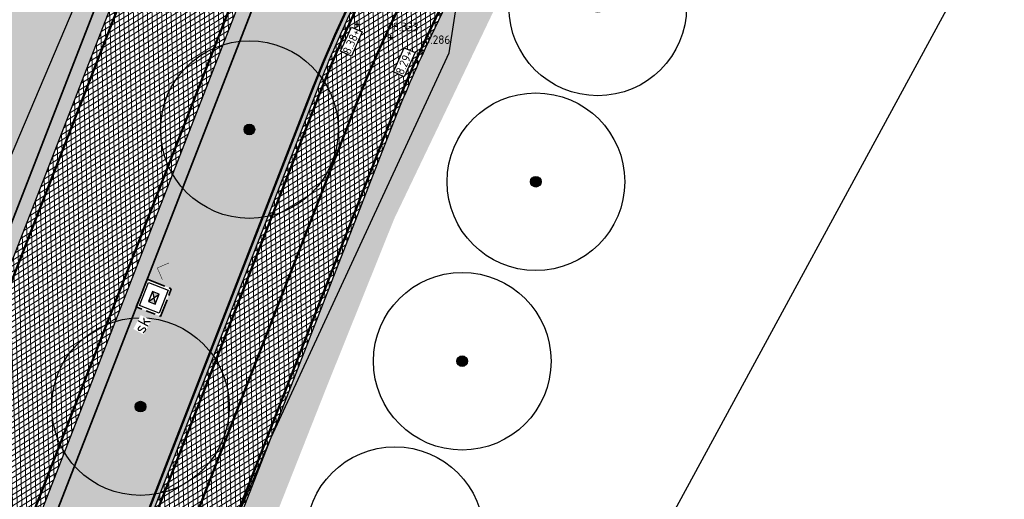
# Model space of a CAD drawing. Header units: metres. Extents: x 157685 to 160831, y 403691 to 406312.
# Tile 120 of 134: x 160105 to 160147, y 405685 to 405706. Entities that reach past the tile are written whole.
import ezdxf

# ---------------------------------------------------------------- set-up
doc = ezdxf.new("R2010")
doc.units = ezdxf.units.M
for name, pattern in [('DASHDOT2', [12.7, 6.35, -3.175, 0, -3.175]), ('VH-OPSLUITBAND_100X200', [16, 8, -2, 4, -2]), ('VW-1-3_STREEP', [4, 1, -3]), ('VW-30-270_STREEP', [3, 0.3, -2.7])]:
    doc.linetypes.add(name, pattern=pattern)
doc.layers.get('Defpoints').update_dxf_attribs({"color": 171})
for name, color, linetype, lineweight in [('B-WE-GR-BOOM-S (ingemeten)', 90, 'Continuous', 25), ('B-WE-OG-HOOGTEPUNT-S', 7, 'Continuous', 25), ('B-WE-OG-HOOGTEPUNT-T18', 10, 'Continuous', 18), ('N-WE-GR-DOORWORTELBARE RUIMTE-G', 80, 'Continuous', 35), ('N-WE-GR-GRAS-A', 62, 'Continuous', 18), ('N-WE-GW-HOOGTE_AFWERKHOOGTE-T25', 7, 'Continuous', 25), ('N-WE-RI-KOLK-S', 150, 'Continuous', 25), ('N-WE-VH-GESLOTENVERHARDING_ASFALT-A-200', 253, 'Continuous', 18), ('N-WE-VH-HALFVERHARDING_GRASBETONSTEEN-A-200', 132, 'Continuous', 18), ('N-WE-VH-HALFVERHARDING_GRASBETONSTEEN-G', 7, 'Continuous', 35), ('N-WE-VH-KANTOPSLUITING_OPSLUITBAND_100X200-G', 150, 'VH-OPSLUITBAND_100X200', 35), ('N-WE-VH-KANTVERHARDING-G', 7, 'Continuous', 30), ('N-WE-VH-VERHARDING_ASFALT-A', 252, 'Continuous', 18), ('N-WE-VW-MARKERING_LANGS_STREEP_13_010-G', 7, 'VW-1-3_STREEP', 13), ('N-WE-VW-MARKERING_LANGS_STREEP_30270_010-G', 7, 'VW-30-270_STREEP', 13), ('N-WE-VW-MARKERING_LANGS_STREEP_DOORGETROKKEN_010-G', 7, 'Continuous', 13), ('X-XX-AL-BLADVERWIJZING_AS-G', 7, 'DASHDOT2', 25), ('X-XX-AL-T25', 7, 'Continuous', 25)]:
    doc.layers.add(name, color=color, linetype=linetype, lineweight=lineweight)
doc.styles.add('NLCS-ISO', font='NLCS-ISO.TTF')
doc.styles.add('NLCS-ISO-M200-T18', font='NLCS-ISO.TTF', dxfattribs={"height": 0.36})
doc.styles.add('NLCS-ISO-M200-T25', font='NLCS-ISO.TTF', dxfattribs={"height": 0.5})
pattern_1 = [(0, (0, 0), (1, 1), [0.12, -0.8]), (45, (0.4, 0.2), (-0.1131370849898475, 1.866761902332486), [0.12, -0.8]), (29.99999999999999, (0.08, 0.12), (0.2274613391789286, 1.286025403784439), [0.12, -0.8]), (15, (0.32, 0.48), (0.3856270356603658, 0.7244941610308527), [0.12, -0.8]), (135, (0.16, 2), (-0.02828427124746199, -0.6505382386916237), [0.12, -0.8]), (150, (1.2, 0.4), (0.2156921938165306, -0.5864101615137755), [0.12, -0.8]), (165, (0.24, 0.04), (0.1434520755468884, -0.7010146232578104), [0.12, -0.8]), (85, (0.4, 0.4), (-0.872677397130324, 1.040016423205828), [0.12, -0.8]), (99.99999999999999, (0, 0), (-1.112117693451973, 0.7787131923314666), [0.12, -0.7999999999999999])]
pattern_2 = [(45, (0, 0), (-0.1979898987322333, 0.1979898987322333), [0.14, -0.14]), (135, (0, 0), (-0.1979898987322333, -0.1979898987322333), [0.14, -0.14]), (45, (-0.098994, 0.098994), (-0.1979898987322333, 0.1979898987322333), [0.14, -0.14]), (135, (0.098994, 0.098994), (-0.1979898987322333, -0.1979898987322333), [0.14, -0.14])]

# ---------------------------------------------------------------- blocks, each defined once
blk = doc.blocks.new('SGR-BOOM_01')
at = {"ltscale": 0.1}
h = blk.add_hatch(color=256, dxfattribs=at)
edge = h.paths.add_edge_path()
edge.add_arc((7.366995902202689e-12, -5.115907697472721e-12), 0.15, 0, 360)
for centre, radius in [((0, 0), 2.5), ((7.366995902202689e-12, -5.115907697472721e-12), 0.04499999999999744)]:
    blk.add_circle(centre, radius)
blk.add_circle((7.366995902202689e-12, -5.115907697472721e-12), 0.15, dxfattribs=at)
blk = doc.blocks.new('SOG-HOOGTEPUNT-SO')
for p, q in [((-0.5, 0), (0.5, 0)), ((0, 0.5), (0, -0.5))]:
    blk.add_line(p, q)
blk = doc.blocks.new('N-SRI-KOLK_STRAAT_450X300-SO')
h = blk.add_hatch(color=256)
h.dxf.hatch_style = 1
h.paths.add_polyline_path([(-7.127631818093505e-14, 0.7499999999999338), (-1.125000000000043, 1.49999999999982), (-1.125000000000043, 4.75175454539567e-14)])
h.paths.add_polyline_path([(1.1249999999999, 4.75175454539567e-14), (1.1249999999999, 1.49999999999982), (-7.122080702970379e-14, 0.7499999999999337)])
for p, q in [((-1.125000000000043, 4.75175454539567e-14), (1.1249999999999, 1.49999999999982)), ((1.1249999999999, 4.75175454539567e-14), (-1.125000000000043, 1.49999999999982))]:
    blk.add_line(p, q)
at = {"flags": 128}
blk.add_lwpolyline([(-1.125000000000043, 4.75175454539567e-14), (1.1249999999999, 4.75175454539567e-14), (1.1249999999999, 1.49999999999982), (-1.125000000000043, 1.49999999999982)], close=True, dxfattribs=at)

msp = doc.modelspace()

# ---------------------------------------------------------------- hatches: boundary and pattern name
at = {"layer": 'N-WE-GR-GRAS-A'}
h = msp.add_hatch(dxfattribs=at)
h.set_pattern_fill('AGR-GRAS_01-SO', color=256, scale=0.04, pattern_type=2)
h.set_pattern_definition(pattern_1)
edge = h.paths.add_edge_path()
edge.add_line((160189.2016612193, 405785.9665275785), (160195.7319305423, 405790.3957649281))
edge.add_line((160195.7319305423, 405790.3957649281), (160200.9068770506, 405793.7331228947))
edge.add_line((160200.9068770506, 405793.7331228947), (160206.6207372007, 405797.393998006))
edge.add_line((160206.6207372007, 405797.393998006), (160212.5058224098, 405801.1645771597))
edge.add_line((160212.5058224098, 405801.1645771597), (160215.4403023, 405803.0447009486))
edge.add_line((160215.4403023, 405803.0447009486), (160223.1651131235, 405807.0115723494))
edge.add_line((160223.1651131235, 405807.0115723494), (160238.3130194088, 405814.7903772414))
edge.add_line((160238.3130194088, 405814.7903772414), (160245.2264429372, 405818.34058225))
edge.add_line((160245.2264429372, 405818.34058225), (160257.1596195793, 405824.4685481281))
edge.add_line((160257.1596195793, 405824.4685481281), (160282.4383802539, 405837.4852323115))
edge.add_line((160282.4383802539, 405837.4852323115), (160304.8, 405848.933))
edge.add_line((160304.8, 405848.933), (160306.8243412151, 405848.7687974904))
edge.add_line((160306.8243412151, 405848.7687974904), (160309.1690326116, 405848.5786100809))
edge.add_line((160309.1690326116, 405848.5786100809), (160310.0561645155, 405848.468232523))
edge.add_line((160310.0561645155, 405848.468232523), (160312.0402309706, 405848.0812195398))
edge.add_line((160312.0402309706, 405848.0812195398), (160314.3400796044, 405847.9346214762))
edge.add_line((160314.3400796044, 405847.9346214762), (160315.6564235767, 405848.0307936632))
edge.add_arc((160315.6564235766, 405857.0875209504), 9.056727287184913, 270.0000000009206, 289.9784151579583)
edge.add_line((160318.7508003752, 405848.5758148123), (160320.5288332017, 405849.0246637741))
edge.add_line((160320.5288332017, 405849.0246637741), (160323.1988583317, 405850.2487318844))
edge.add_line((160323.1988583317, 405850.2487318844), (160325.3440083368, 405851.7011014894))
edge.add_line((160325.3440083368, 405851.7011014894), (160319.7357826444, 405862.032976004))
edge.add_line((160319.7357826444, 405862.032976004), (160319.1649081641, 405863.1942099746))
edge.add_arc((160314.9036312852, 405869.9648465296), 7.999999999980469, 237.4991886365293, 302.1853307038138, ccw=False)
edge.add_line((160310.6051388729, 405863.2177758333), (160309.4287269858, 405863.9672562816))
edge.add_arc((160306.7421692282, 405859.7503370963), 5.000000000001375, 57.49918863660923, 119.8311523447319)
edge.add_line((160304.2549407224, 405864.0878126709), (160215.6735669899, 405813.2928020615))
edge.add_arc((160320.1371642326, 405631.1188279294), 209.9999999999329, 119.8311523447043, 154.5916889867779)
edge.add_line((160130.449820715, 405721.2227219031), (160122.5481375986, 405704.5880437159))
edge.add_arc((160167.7117908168, 405683.134735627), 49.99999999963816, 154.5916889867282, 158.7403213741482)
edge.add_line((160121.11445924, 405701.2645092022), (160051.2651127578, 405521.7369963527))
edge.add_line((160051.2651127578, 405521.7369963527), (160054.0609526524, 405520.6492099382))
edge.add_line((160054.0609526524, 405520.6492099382), (160054.2946666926, 405521.4391487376))
edge.add_line((160054.2946666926, 405521.4391487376), (160053.061, 405521.931))
edge.add_line((160053.061, 405521.931), (160054.0186409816, 405524.6028530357))
edge.add_line((160054.0186409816, 405524.6028530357), (160055.3093249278, 405528.2039080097))
edge.add_line((160055.3093249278, 405528.2039080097), (160058.581, 405537.332))
edge.add_line((160058.581, 405537.332), (160062.4256195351, 405547.9469237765))
edge.add_line((160062.4256195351, 405547.9469237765), (160065.5920910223, 405555.7356309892))
edge.add_line((160065.5920910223, 405555.7356309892), (160069.5244636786, 405565.547518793))
edge.add_line((160069.5244636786, 405565.547518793), (160074.8122877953, 405578.8021748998))
edge.add_line((160074.8122877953, 405578.8021748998), (160078.1301706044, 405587.5146146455))
edge.add_line((160078.1301706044, 405587.5146146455), (160080.546985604, 405593.8609373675))
edge.add_line((160080.546985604, 405593.8609373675), (160084.7405148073, 405604.8727399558))
edge.add_line((160084.7405148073, 405604.8727399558), (160087.3201539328, 405611.6466231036))
edge.add_line((160087.3201539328, 405611.6466231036), (160089.1540419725, 405616.3956104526))
edge.add_line((160089.1540419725, 405616.3956104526), (160093.7195878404, 405628.0182683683))
edge.add_line((160093.7195878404, 405628.0182683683), (160097.485, 405637.604))
edge.add_line((160097.485, 405637.604), (160098.671, 405639.731))
edge.add_line((160098.671, 405639.731), (160099.902, 405640.851))
edge.add_line((160099.902, 405640.851), (160101.342, 405642.678))
edge.add_line((160101.342, 405642.678), (160102.236, 405644.762))
edge.add_line((160102.236, 405644.762), (160101.805, 405646.021))
edge.add_line((160101.805, 405646.021), (160100.978, 405647.32))
edge.add_line((160100.978, 405647.32), (160104.8939144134, 405656.7246073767))
edge.add_line((160104.8939144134, 405656.7246073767), (160110.4317723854, 405670.1700749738))
edge.add_line((160110.4317723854, 405670.1700749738), (160113.3395261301, 405677.5420055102))
edge.add_line((160113.3395261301, 405677.5420055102), (160118.268, 405690.037))
edge.add_line((160118.268, 405690.037), (160121.1384509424, 405697.1852478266))
edge.add_line((160121.1384509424, 405697.1852478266), (160125.588740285, 405706.4874628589))
edge.add_line((160125.588740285, 405706.4874628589), (160128.7233612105, 405713.1063832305))
edge.add_line((160128.7233612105, 405713.1063832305), (160129.8234757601, 405714.750360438))
edge.add_line((160129.8234757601, 405714.750360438), (160130.9710686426, 405715.7568725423))
edge.add_line((160130.9710686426, 405715.7568725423), (160132.656, 405716.604))
edge.add_line((160132.656, 405716.604), (160137.5482643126, 405732.8158958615))
edge.add_line((160137.5482643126, 405732.8158958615), (160143.5031823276, 405739.3030351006))
edge.add_line((160143.5031823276, 405739.3030351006), (160146.913493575, 405743.3973337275))
edge.add_line((160146.913493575, 405743.3973337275), (160150.7184816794, 405747.8804806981))
edge.add_line((160150.7184816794, 405747.8804806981), (160157.208, 405755.3215))
edge.add_line((160157.208, 405755.3215), (160160.5246288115, 405759.1244169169))
edge.add_line((160160.5246288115, 405759.1244169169), (160165.273, 405764.569))
edge.add_line((160165.273, 405764.569), (160168.8373467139, 405768.3733079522))
edge.add_line((160168.8373467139, 405768.3733079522), (160172.9092487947, 405772.3795900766))
edge.add_line((160172.9092487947, 405772.3795900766), (160177.2963565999, 405776.374836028))
edge.add_line((160177.2963565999, 405776.374836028), (160183.4665665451, 405781.5655980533))
edge.add_line((160183.4665665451, 405781.5655980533), (160189.2016612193, 405785.9665275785))
h = msp.add_hatch(dxfattribs=at)
h.set_pattern_fill('AGR-GRAS_01-SO', color=256, scale=0.04, pattern_type=2)
h.set_pattern_definition(pattern_1)
edge = h.paths.add_edge_path()
edge.add_line((160117.917207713, 405710.1458451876), (160116.8920664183, 405710.5447002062))
edge.add_line((160116.8920664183, 405710.5447002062), (160110.6998789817, 405694.6294760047))
edge.add_line((160110.6998789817, 405694.6294760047), (160111.7250202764, 405694.2306209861))
edge.add_line((160111.7250202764, 405694.2306209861), (160111.271775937, 405693.0656876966))
edge.add_line((160111.271775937, 405693.0656876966), (160110.2466346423, 405693.4645427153))
edge.add_line((160110.2466346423, 405693.4645427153), (160044.824497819, 405525.3158899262))
edge.add_line((160044.824497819, 405525.3158899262), (160045.3938489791, 405524.0213478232))
edge.add_line((160045.3938489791, 405524.0213478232), (160048.0032995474, 405523.006080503))
edge.add_line((160048.0032995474, 405523.006080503), (160117.8526460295, 405702.5335933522))
edge.add_arc((160167.7117908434, 405683.1347356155), 53.50000002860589, 154.5916889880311, 158.7403213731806, ccw=False)
edge.add_line((160119.3866818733, 405706.0897752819), (160125.8537495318, 405719.7042910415))
edge.add_line((160125.8537495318, 405719.7042910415), (160122.0998169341, 405721.1718201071))
edge.add_line((160122.0998169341, 405721.1718201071), (160120.8054824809, 405720.6030026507))
edge.add_line((160120.8054824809, 405720.6030026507), (160117.3453107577, 405711.7096334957))
edge.add_line((160117.3453107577, 405711.7096334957), (160118.3704520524, 405711.3107784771))
edge.add_line((160118.3704520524, 405711.3107784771), (160117.917207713, 405710.1458451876))
edge = h.paths.add_edge_path()
edge.add_line((160123.3449985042, 405726.9901839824), (160123.7582142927, 405727.9711744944))
edge.add_arc((160279.666353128, 405661.7215537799), 169.3999999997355, 156.9780373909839, 157.3380702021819)
edge = h.paths.add_edge_path()
edge.add_line((160133.0505582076, 405746.5753614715), (160133.6348198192, 405747.5769629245))
edge.add_arc((160279.6663531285, 405661.7215537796), 169.4000000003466, 149.5477176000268, 149.9399119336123)
h.paths.add_polyline_path([(160142.62080813, 405759.4119409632), (160141.7224501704, 405760.0467267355), (160141.0011027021, 405759.0258654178), (160141.8994606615, 405758.3910796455)])
h.paths.add_polyline_path([(160154.6598407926, 405774.4081354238), (160153.8394616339, 405775.1409232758), (160153.0067481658, 405774.2086742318), (160153.8271273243, 405773.4758863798)])
edge = h.paths.add_edge_path()
edge.add_arc((160279.6663531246, 405661.7215537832), 169.3999999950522, 132.346206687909, 137.9687500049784)
edge.add_arc((160279.6663531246, 405661.7215537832), 169.3999999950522, 137.9687500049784, 149.5477175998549)
edge.add_line((160133.6348198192, 405747.5769629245), (160134.5849790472, 405747.0227089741))
edge.add_line((160134.5849790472, 405747.0227089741), (160133.9551450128, 405745.9429825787))
edge.add_line((160133.9551450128, 405745.9429825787), (160133.0052740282, 405746.4970683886))
edge.add_arc((160279.6663531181, 405661.7215537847), 169.3999999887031, 149.9705032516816, 156.9780373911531)
edge.add_line((160123.7582142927, 405727.9711744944), (160124.7719514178, 405727.5441650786))
edge.add_line((160124.7719514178, 405727.5441650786), (160124.2867134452, 405726.3921910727))
edge.add_line((160124.2867134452, 405726.3921910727), (160123.2736071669, 405726.8189347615))
edge.add_arc((160279.6663550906, 405661.7215529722), 169.4000021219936, 157.4008230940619, 157.6331887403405)
edge.add_line((160123.0108886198, 405726.1841432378), (160123.5644701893, 405724.8940330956))
edge.add_line((160123.5644701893, 405724.8940330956), (160127.5752955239, 405723.3260766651))
edge.add_arc((160320.1371642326, 405631.1188279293), 213.5000000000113, 134.774034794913, 154.412812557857, ccw=False)
edge.add_line((160169.7664293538, 405782.6803404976), (160165.5570263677, 405786.9230775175))
h = msp.add_hatch(dxfattribs=at)
h.set_pattern_fill('AGR-GRAS_01-SO', color=256, scale=0.04, pattern_type=2)
h.set_pattern_definition(pattern_1)
h.paths.add_polyline_path([(159817.8796577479, 405032.3615227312, -0.4244536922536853), (159807.6438550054, 405029.4353138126), (159804.9141757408, 405031.0140775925), (159806.698841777, 405031.3737125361), (159807.04, 405031.16), (159809.611, 405030.341), (159812.223, 405030.001), (159814.279, 405030.385), (159814.444, 405031.62), (159813.956, 405032.225), (159812.2396506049, 405033.242021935), (159814.061361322, 405034.8103542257), (159814.820717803, 405034.4740069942), (159815.4994739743, 405034.4123150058), (159816.4167998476, 405034.6580784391), (159816.9569999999, 405035.0349999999), (159820.3059377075, 405041.4946262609), (159822.354460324, 405045.432314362), (159826.6084500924, 405053.2936794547), (159829.7245208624, 405059.052172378), (159832.6918773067, 405064.5358415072), (159835.7447925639, 405070.2193987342), (159838.9744319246, 405076.357307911), (159841.6731033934, 405081.4861159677), (159844.7820544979, 405087.3946578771), (159847.8561333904, 405093.236925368), (159850.9675923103, 405099.3492203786), (159854.691755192, 405106.6695736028), (159860.2108525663, 405117.423530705), (159863.4243890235, 405123.3615823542), (159868.7449137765, 405133.192978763), (159871.6940751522, 405138.642511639), (159873.819, 405142.569), (159873.564, 405143.583), (159872.949, 405144.16), (159873.919, 405145.714), (159874.7056259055, 405145.5456317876), (159875.890950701, 405145.9547218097), (159876.2720000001, 405146.3540000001), (159878.9147885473, 405151.370059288), (159881.6262659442, 405156.5466831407), (159887.3003615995, 405167.3793970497), (159892.3483595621, 405177.0167949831), (159893.538, 405179.288), (159894.727, 405181.558), (159894.969, 405183.164), (159894.4128649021, 405184.0045896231), (159892.825, 405184.615), (159896.102, 405188.599), (159896.9029999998, 405188.438), (159898.181, 405188.684), (159899.684, 405190.033), (159902.6926736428, 405195.8713152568), (159907.5866702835, 405205.3680897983), (159913.3084460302, 405216.4711653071), (159918.3450532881, 405227.099399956), (159923.3978129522, 405237.8616172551), (159925.995516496, 405243.3946431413), (159929.861, 405251.628), (159929.911, 405253.028), (159929.35, 405253.63), (159928.363, 405254.141), (159928.977, 405259.516), (159929.897, 405259.351), (159931.062, 405259.363), (159932.331, 405262.333), (159931.733, 405263.36), (159931.174, 405263.618), (159932.61, 405267.191), (159933.738, 405266.939), (159934.813, 405267.403), (159935.788, 405268.797), (159941.1987197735, 405282.5879445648), (159944.9254816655, 405292.0867855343), (159949.2255724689, 405303.0469380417), (159953.271, 405313.358), (159953.284, 405314.495), (159952.883, 405315.118), (159952.236, 405315.511), (159951.529, 405315.708), (159958.367, 405330.954), (159959.877, 405331.032), (159960.96, 405331.735), (159963.5452468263, 405338.7491122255), (159973.5640148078, 405364.9600869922), (159984.162, 405391.33), (159983.822, 405392.929), (159983.104, 405393.589), (159982.386, 405393.853), (159984.688, 405397.951), (159985.985, 405397.984), (159987.076, 405398.897), (159989.441, 405405.903), (159988.08, 405407.062), (159988.527, 405412.178), (159989.913, 405411.732), (159991.291, 405411.789), (159992.095, 405412.104), (159998.5395093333, 405429.2600094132), (160007.1440218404, 405452.1679849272), (160009.451, 405458.31), (160009.626, 405460.261), (160009.534, 405460.661), (160008.794, 405461.402), (160009.8954955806, 405467.6054778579), (160011.385, 405467.341), (160013.662, 405468.133), (160014.677, 405469.155), (160026.9453321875, 405500.9300206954), (160034.7315372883, 405521.1565030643), (160042.3070101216, 405541.7245019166), (160047.868, 405557.494), (160047.613, 405559.249), (160046.719, 405560.154), (160045.615, 405560.352), (160047.615, 405564.794), (160048.822, 405564.245), (160050.393, 405564.15), (160050.929, 405564.7125), (160051.128, 405565.102), (160051.131, 405565.949), (160048.346, 405567.585), (160050.1055, 405571.699), (160050.699, 405570.911), (160051.669, 405570.665), (160053.018, 405570.643), (160053.937, 405571.219), (160058.5456374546, 405583.3248661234), (160064.6810399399, 405599.4412045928), (160069.547, 405612.223), (160069.547, 405613.704), (160068.895, 405614.706), (160068.1765210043, 405615.0935586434), (160070.5442836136, 405619.4830561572), (160072.047, 405619.276), (160073.333, 405619.76), (160078.7473752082, 405633.9478085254), (160089.138878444, 405660.9656097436), (160104.332, 405700.743), (160104.711, 405703.242), (160102.967, 405704.018), (160104.9126580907, 405706.7553753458), (160106.026, 405706.74), (160107.223, 405707.65), (160113.4380612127, 405722.7273025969), (160116.4352043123, 405730.3910378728), (160119.5624009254, 405738.6670014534), (160120.942, 405742.345), (160122.7570846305, 405748.868433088), (160125.062, 405762.2635), (160125.7830441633, 405769.6398440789), (160126.167433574, 405777.2421988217), (160126.2277432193, 405782.3110332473), (160136.3575773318, 405786.1409829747), (160140.471531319, 405781.8232589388, -0.3714281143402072), (160141.0844722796, 405769.5659894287, 0.07269134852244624), (160116.0165246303, 405725.3933185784), (160115.4468538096, 405723.9291447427), (159939.5895977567, 405271.9390061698, -0.02962782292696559), (159902.6989021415, 405191.5621666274)])
at = {"layer": 'N-WE-VH-GESLOTENVERHARDING_ASFALT-A-200', "true_color": 0xcf7363}
h = msp.add_hatch(dxfattribs=at)
h.set_pattern_fill('AVH-ASFALT-SO', color=23, scale=0.2, pattern_type=2)
h.set_pattern_definition([(31.64993266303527, (159085.9115677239, 404918.0168982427), (-0.1049455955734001, 0.1702539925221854), []), (91.64993266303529, (159085.9115677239, 404918.0168982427), (-0.1999170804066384, -0.00575855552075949), [])])
edge = h.paths.add_edge_path()
edge.add_line((160304.2549407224, 405864.0878126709), (160302.5988468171, 405867.1406570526))
edge.add_arc((160350.2821344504, 405779.2412593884), 100.0000001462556, 118.4787556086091, 119.8311523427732)
edge.add_line((160300.537564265, 405865.9907710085), (160213.9325070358, 405816.3290349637))
edge.add_arc((160320.1371642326, 405631.1188279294), 213.4999999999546, 119.8311523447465, 154.5916889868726)
edge.add_line((160127.2883649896, 405722.724453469), (160119.3866818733, 405706.0897752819))
edge.add_arc((160167.7117908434, 405683.1347356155), 53.50000002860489, 154.5916889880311, 158.7403213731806)
edge.add_line((160117.8526460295, 405702.5335933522), (159992.7713508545, 405381.0483546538))
edge.add_line((159992.7713508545, 405381.0483546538), (159995.4326285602, 405378.2357679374))
edge.add_line((159995.4326285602, 405378.2357679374), (160121.11445924, 405701.2645092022))
edge.add_arc((160167.7117908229, 405683.1347356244), 50.00000000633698, 154.5916889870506, 158.7403213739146, ccw=False)
edge.add_line((160122.5481375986, 405704.5880437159), (160130.449820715, 405721.2227219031))
edge.add_arc((160320.137164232, 405631.1188279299), 209.9999999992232, 119.83115234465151, 154.5916889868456, ccw=False)
edge.add_line((160215.6735669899, 405813.2928020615), (160304.2549407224, 405864.0878126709))
at = {"layer": 'N-WE-VH-HALFVERHARDING_GRASBETONSTEEN-A-200'}
h = msp.add_hatch(dxfattribs=at)
h.set_pattern_fill('AVH-GRASBETONSTEEN_02-SO', color=256, scale=0.2, pattern_type=2)
h.set_pattern_definition(pattern_2)
h.paths.add_polyline_path([(160165.5570263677, 405786.9230775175), (160165.1528611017, 405787.3665303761, 0.1156779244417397), (160121.2354257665, 405723.362783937), (160120.8914682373, 405722.4787407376), (160088.3424119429, 405638.8208195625), (160088.7931073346, 405638.3244649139), (160121.1790570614, 405721.5631679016), (160121.7945937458, 405723.1452266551, -0.1156779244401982)])
h = msp.add_hatch(dxfattribs=at)
h.set_pattern_fill('AVH-GRASBETONSTEEN_02-SO', color=256, scale=0.2, pattern_type=2)
h.set_pattern_definition(pattern_2)
h.paths.add_polyline_path([(160141.5579866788, 405769.1975004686, 0.3714281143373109), (160140.9059218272, 405782.2371488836), (160136.7919623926, 405786.5548786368), (160136.3575773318, 405786.1409829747), (160140.471531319, 405781.8232589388, -0.3714281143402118), (160141.0844722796, 405769.5659894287, 0.07269134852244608), (160116.0165246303, 405725.3933185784), (160115.4468538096, 405723.9291447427), (160084.1359216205, 405643.4534629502), (160084.5866170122, 405642.9571083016), (160116.0015831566, 405723.7001792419), (160116.5756926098, 405725.175761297, -0.07269134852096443)])
at = {"layer": 'N-WE-VH-VERHARDING_ASFALT-A'}
h = msp.add_hatch(dxfattribs=at)
h.set_pattern_fill('AVH-ASFALT', color=256, scale=0.2, angle=90, pattern_type=2)
h.set_pattern_definition([(211.952110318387, (160401.9374069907, 405586.9289014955), (0.1058420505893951, -0.1696981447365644), []), (271.952110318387, (160401.9374069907, 405586.9289014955), (0.1998839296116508, 0.006812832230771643), [])])
h.paths.add_polyline_path([(160120.8914682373, 405722.4787407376), (160121.2354257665, 405723.362783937, -0.07269134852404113), (160145.503940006, 405766.1267591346), (160141.5579866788, 405769.1975004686, 0.07269134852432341), (160116.5756926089, 405725.1757612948), (160116.0015831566, 405723.7001792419), (159940.1487657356, 405271.721448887, -0.02962782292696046), (159903.2284350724, 405191.2800409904), (159818.4091906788, 405032.0793970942), (159822.821965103, 405029.7283501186), (159907.6412094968, 405188.9289940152, 0.02962782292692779), (159944.8084988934, 405269.9084715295)])

# ---------------------------------------------------------------- linework, layer by layer
at = {"color": 210, "const_width": 0.01999999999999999}
msp.add_lwpolyline([(160111.349835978, 405694.6120599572), (160111.133015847, 405695.1066193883), (160111.627575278, 405695.3234395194)], dxfattribs=at)
at = {"layer": 'Defpoints'}
for points in [[(160237.3825357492, 405844.1854572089), (160196.4652616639, 405819.6599800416), (160173.253865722, 405805.1178359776), (160154.7778522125, 405789.6693410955), (160150.3421366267, 405787.2690101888), (160144.6047036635, 405789.2096847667), (160142.3831931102, 405791.3776494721), (160133.5494837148, 405800.7081560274), (160132.7281745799, 405801.6385522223), (160131.9337177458, 405801.1018040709), (160127.4009197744, 405798.8901293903), (160130.5568894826, 405784.6075952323), (160128.7958023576, 405763.8906946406), (160122.0636946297, 405743.0557869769), (160113.9986103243, 405722.1667655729), (160108.8774401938, 405709.0994304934), (160100.0760436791, 405688.4066373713), (160099.3719038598, 405687.3498515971), (160098.425031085, 405683.030268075), (160084.0343491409, 405645.5719950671), (160070.1158216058, 405610.7232120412)], [(160083.4469220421, 405603.8250917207), (160095.282673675, 405634.2534217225), (160099.8982877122, 405645.7755192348), (160108.3805242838, 405667.8942699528), (160108.535, 405670.424), (160111.0360459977, 405676.3537253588), (160115.948938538, 405687.9527090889), (160123.4542021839, 405704.1956793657), (160123.904, 405707.119), (160124.362966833, 405708.2843713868), (160126.7729808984, 405713.2730031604), (160129.1494527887, 405718.236223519), (160132.0943152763, 405724.4123926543), (160134.1515218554, 405728.8243234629), (160134.7231788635, 405730.2229758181), (160136.2370022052, 405733.247756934)]]:
    msp.add_lwpolyline(points, dxfattribs=at)
msp.add_lwpolyline([(160111.0972522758, 405644.5707905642), (160203.6609179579, 405815.0418317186), (160158.0375836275, 405839.8148452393), (160065.4739179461, 405669.3438040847)], close=True, dxfattribs=at)
at = {"layer": 'N-WE-GR-DOORWORTELBARE RUIMTE-G', "const_width": 0.1}
msp.add_lwpolyline([(160047.9329407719, 405523.3768225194), (160117.6662567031, 405702.6061124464, -0.01810380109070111), (160119.2060272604, 405706.1755885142), (160127.1077103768, 405722.8102667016, -0.01523056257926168), (160133.0479235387, 405734.3917963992)], format="xyb", dxfattribs=at)
at = {"layer": 'N-WE-VH-HALFVERHARDING_GRASBETONSTEEN-G'}
msp.add_lwpolyline([(160115.4468538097, 405723.9291447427), (159939.5895977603, 405271.939006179, -0.02962782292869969), (159902.6989021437, 405191.5621666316), (159817.8796577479, 405032.3615227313)], format="xyb", dxfattribs=at)
msp.add_lwpolyline([(160121.1790570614, 405721.5631679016), (160044.6684750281, 405524.9148785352)], dxfattribs=at)
at = {"layer": 'N-WE-VH-KANTOPSLUITING_OPSLUITBAND_100X200-G', "ltscale": 0.1, "flags": 128}
msp.add_lwpolyline([(160110.6998789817, 405694.6294760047), (160111.7250202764, 405694.2306209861), (160111.271775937, 405693.0656876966), (160110.2466346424, 405693.4645427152)], close=True, dxfattribs=at)
at = {"layer": 'N-WE-VH-KANTVERHARDING-G'}
for points in [[(159822.5813815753, 405020.4736371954), (159825.772265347, 405026.1606495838, 0.005446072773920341), (159830.9980978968, 405035.7169287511), (159911.5244509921, 405186.8600726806, 0.0296278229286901), (159948.9090640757, 405268.313051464), (160117.8526460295, 405702.5335933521, -0.01810380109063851), (160119.3866818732, 405706.0897752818), (160127.2883649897, 405722.7244534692, -0.1528452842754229), (160213.9325070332, 405816.3290349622), (160300.5375642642, 405865.990771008, -0.01138945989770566), (160304.5397563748, 405868.1661427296), (160313.3439731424, 405872.6949742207)], [(160319.1649081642, 405863.1942099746, -0.2899882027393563), (160310.605138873, 405863.2177758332), (160309.4287269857, 405863.9672562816, 0.2788850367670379), (160304.2549407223, 405864.0878126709), (160215.6735669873, 405813.29280206, 0.1528452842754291), (160130.449820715, 405721.222721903), (160122.5481375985, 405704.5880437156, 0.01810380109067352), (160121.1144592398, 405701.2645092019), (159952.1708772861, 405267.0439673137, -0.004513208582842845), (159947.0782254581, 405254.2964949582)], [(159818.4091906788, 405032.0793970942), (159903.2284350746, 405191.2800409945, 0.02962782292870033), (159940.1487657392, 405271.7214488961), (160116.0015831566, 405723.7001792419)], [(159802.4942940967, 404961.3808544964), (159794.779586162, 404967.4121194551, -0.4138282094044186), (159793.3978150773, 404978.6336291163, 0.03772707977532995), (159801.9503517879, 404991.4958477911), (159809.1842847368, 405004.3864803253, 0.005464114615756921), (159814.4539918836, 405014.0221653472), (159907.6412094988, 405188.928994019, 0.02962782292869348), (159944.8084988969, 405269.9084715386), (160120.8914682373, 405722.4787407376)]]:
    msp.add_lwpolyline(points, format="xyb", dxfattribs=at)
msp.add_lwpolyline([(160110.7568140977, 405694.5000217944), (160111.5955660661, 405694.1736858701), (160111.214840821, 405693.1951419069), (160110.3760888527, 405693.5214778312)], close=True, dxfattribs=at)
at = {"layer": 'N-WE-VW-MARKERING_LANGS_STREEP_13_010-G', "const_width": 0.1, "flags": 128}
for points in [[(159820.1786345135, 405034.762523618), (159903.4932015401, 405191.138978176, 0.02962782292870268), (159940.4283497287, 405271.6126702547), (160116.2811671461, 405723.5914006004), (160116.8552765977, 405725.0669826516, -0.06808900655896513), (160139.8525552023, 405766.4697848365, -0.06808900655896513)], [(159824.0619043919, 405032.6936555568), (159907.3764430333, 405189.0700568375, 0.02962782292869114), (159944.5289149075, 405270.01725018), (160120.6118842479, 405722.587519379), (160120.9558417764, 405723.4715625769, -0.06797021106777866), (160143.3256280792, 405763.7671156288, -0.06797021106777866)]]:
    msp.add_lwpolyline(points, format="xyb", dxfattribs=at)
at = {"layer": 'N-WE-VW-MARKERING_LANGS_STREEP_30270_010-G', "const_width": 0.1, "flags": 128}
msp.add_lwpolyline([(159796.229237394, 404966.2787997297), (159796.839939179, 404967.0216117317, 0.105558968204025), (159801.0159750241, 404975.0870450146), (159801.2632303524, 404975.9894837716, -0.05550154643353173), (159803.0412223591, 404980.4629022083), (159817.1642567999, 405006.9918533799, -0.005527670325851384), (159822.485358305, 405016.7261204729), (159827.2984459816, 405025.3043361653, 0.005446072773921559), (159832.5425689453, 405034.8940623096), (159913.0689220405, 405186.0372062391, 0.0296278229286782), (159950.5399706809, 405267.6785093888), (160119.4835526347, 405701.899051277, -0.01810380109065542), (160120.9674097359, 405705.3389094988), (160128.8690928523, 405721.9735876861, -0.152845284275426), (160214.8030370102, 405814.8109185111), (160301.4080942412, 405864.4726545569, -0.01138945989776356), (160305.3402479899, 405866.6099572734), (160314.0858624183, 405871.4071811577)], format="xyb", dxfattribs=at)
at = {"layer": 'N-WE-VW-MARKERING_LANGS_STREEP_DOORGETROKKEN_010-G', "const_width": 0.1, "flags": 128}
for points in [[(159822.7121970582, 405020.4002389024), (159825.90308083, 405026.0872512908, 0.005446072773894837), (159831.1304811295, 405035.6463973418), (159911.6568342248, 405186.7895412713, 0.02962782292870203), (159949.0488560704, 405268.2586621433), (160117.9924380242, 405702.4792040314, -0.01810380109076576), (160119.5221728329, 405706.0254153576), (160127.4238559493, 405722.6600935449, -0.1528452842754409), (160214.0071238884, 405816.1989106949), (160300.6121811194, 405865.8606467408, -0.006251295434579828), (160302.7933878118, 405867.0754296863, -0.006251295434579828)], [(160304.1803238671, 405864.2179369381), (160215.5989501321, 405813.4229263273, 0.1528452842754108), (160130.3143297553, 405721.2870818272), (160122.4126466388, 405704.6524036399, 0.01810380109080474), (160120.9746672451, 405701.3188985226), (159952.0310852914, 405267.0983566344, -0.004513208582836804), (159946.9394380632, 405254.353398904)]]:
    msp.add_lwpolyline(points, format="xyb", dxfattribs=at)
at = {"layer": 'X-XX-AL-BLADVERWIJZING_AS-G', "ltscale": 0.4, "extrusion": (0.0005407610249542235, -0.002142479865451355, 0.99999755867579), "elevation": -782.6827208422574}
msp.add_lwpolyline([(160173.8112238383, 405644.5889233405), (160028.6058680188, 405698.104137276)], dxfattribs=at)

# ---------------------------------------------------------------- block references
at = {"layer": 'B-WE-GR-BOOM-S (ingemeten)', "xscale": 1.5, "yscale": 1.5, "zscale": 1.5}
for p in [(160129.734603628, 405706.1315246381, 6.99937896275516), (160115.0225626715, 405700.9535917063, 8.184799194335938), (160127.1216492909, 405698.7500454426, 7.027568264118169), (160124.010350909, 405691.1714066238, 7.039026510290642), (160110.4230837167, 405689.2526426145, 8.001794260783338), (160121.168832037, 405683.8078863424, 6.973419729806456)]:
    msp.add_blockref('SGR-BOOM_01', p, dxfattribs=at)
at = {"layer": 'B-WE-OG-HOOGTEPUNT-S', "xscale": 0.2, "yscale": 0.2, "zscale": 0.2}
for p in [(160119.556664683, 405705.4108691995, 8.370806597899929), (160120.976660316, 405704.8356483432, 8.332619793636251), (160122.3011054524, 405704.2991336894, 8.28600761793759)]:
    msp.add_blockref('SOG-HOOGTEPUNT-SO', p, dxfattribs=at)
at = {"layer": 'N-WE-RI-KOLK-S', "xscale": 0.1999999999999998, "yscale": 0.1999999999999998, "zscale": 0.1999999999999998, "rotation": 248.7403213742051}
msp.add_blockref('N-SRI-KOLK_STRAAT_450X300-SO', (160110.8460354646, 405693.9019711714), dxfattribs=at)

# ---------------------------------------------------------------- texts
at = {"layer": 'B-WE-OG-HOOGTEPUNT-T18', "style": 'NLCS-ISO'}
for s, p in [('8.333', (160121.0789784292, 405705.1074929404, 8.332619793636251)), ('8.286', (160122.4034235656, 405704.5709782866, 8.28600761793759))]:
    msp.add_text(s, height=0.3599999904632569, rotation=359.8908317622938, dxfattribs=at).set_placement(p)

# ---------------------------------------------------------------- next in the draw order: texts
at = {"layer": 'N-WE-GW-HOOGTE_AFWERKHOOGTE-T25', "char_height": 0.3599999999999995, "width": 0.9778270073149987, "attachment_point": 5, "rotation": 65.88139615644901, "style": 'NLCS-ISO-M200-T18', "bg_fill": 19, "box_fill_scale": 1.2, "bg_fill_color": 256, "bg_fill_transparency": 0}
for s, insert in [('8.38+', (160119.3303521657, 405704.6661786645)), ('8.29+', (160121.5642919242, 405703.7958166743))]:
    msp.add_mtext(s, dxfattribs=dict(at, insert=insert))
at = {"layer": 'X-XX-AL-T25', "insert": (160110.1218164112, 405692.5334161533), "char_height": 0.5, "attachment_point": 1, "rotation": 61.550000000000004, "style": 'NLCS-ISO-M200-T25', "bg_fill": 3, "box_fill_scale": 1, "bg_fill_color": 256, "bg_fill_transparency": 3935862}
msp.add_mtext('sk', dxfattribs=at)

doc.saveas('drawing.dxf')
